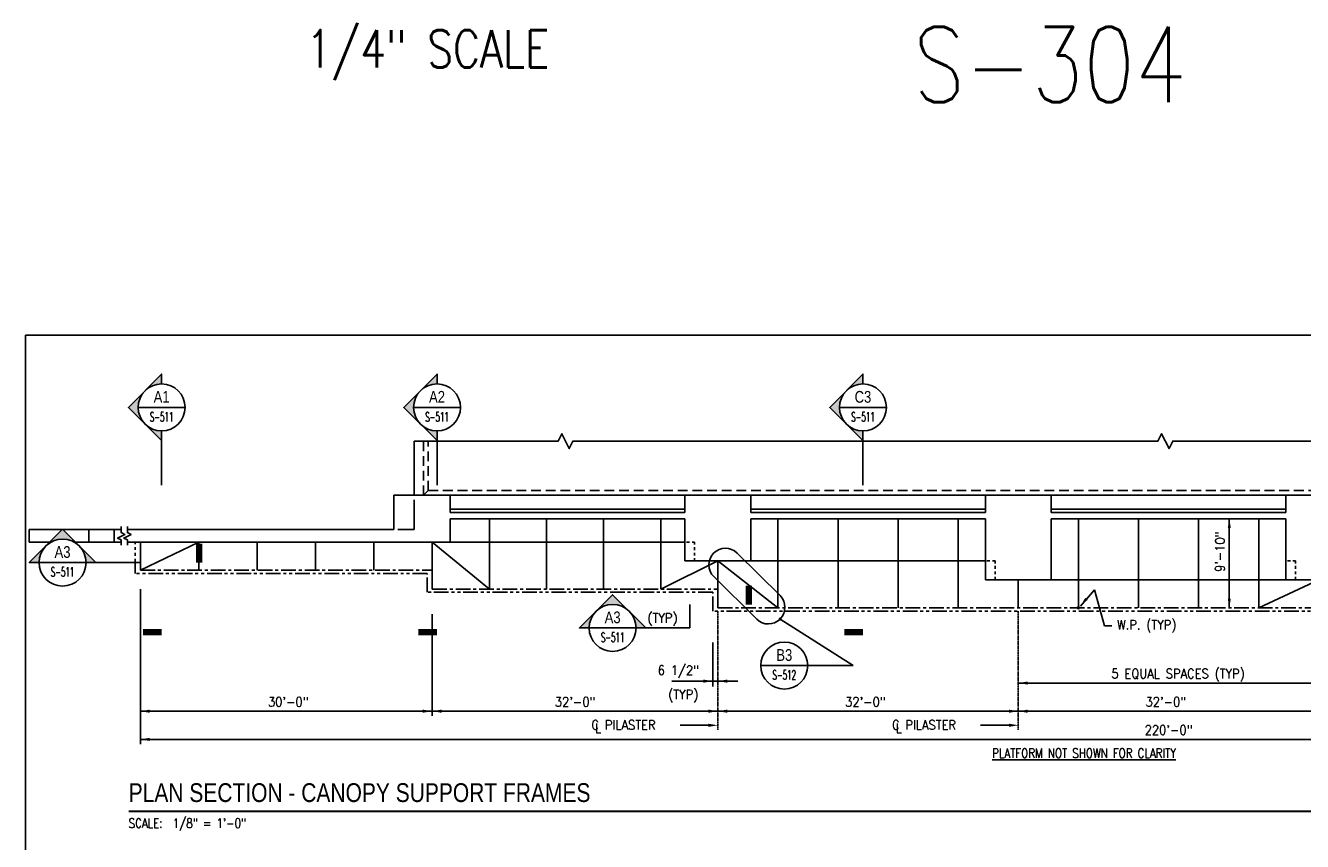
# Model space of a CAD drawing. Header units: inches. Extents: x -9715 to 32893, y -15613 to -1138.
# Tile 33 of 256: x 6742 to 8374, y -11094 to -10051. Entities that reach past the tile are written whole.
import ezdxf
from ezdxf.enums import TextEntityAlignment as Align

# ---------------------------------------------------------------- set-up
doc = ezdxf.new("R2010")
doc.units = ezdxf.units.IN
doc.header["$MEASUREMENT"] = 0
for name, pattern in [('CENTER', [2, 1.25, -0.25, 0.25, -0.25]), ('DASHED', [0.75, 0.5, -0.25]), ('PHANTOM', [2.5, 1.25, -0.25, 0.25, -0.25, 0.25, -0.25])]:
    doc.linetypes.add(name, pattern=pattern)
doc.layers.get('0').update_dxf_attribs({"color": 252})
doc.layers.get('DEFPOINTS').update_dxf_attribs({"color": 11})
for name, color, linetype in [('A-Sect-Iden', 2, 'Continuous'), ('S-ANNO-SYMB', 2, 'Continuous'), ('S-ANNO-TEXT', 2, 'Continuous'), ('S1', 2, 'Continuous'), ('S2', 7, 'Continuous'), ('S4', 2, 'Continuous'), ('S5', 1, 'Continuous'), ('S7', 2, 'Continuous')]:
    doc.layers.add(name, color=color, linetype=linetype)
doc.styles.add('125', font='romans.shx', dxfattribs={"width": 0.8, "height": 2})
doc.styles.add('FT', font='ROMANS.shx', dxfattribs={"width": 0.8, "height": 0.125})
doc.styles.add('ROMANS', font='ROMANS.shx', dxfattribs={"width": 0.8})
doc.styles.get("Standard").update_dxf_attribs({"font": 'romans.shx', "width": 0.8})
doc.styles.add('TITTEXTL', font='swiss.ttf', dxfattribs={"width": 0.8})
doc.styles.add('TT', font='swiss.ttf', dxfattribs={"width": 0.8, "height": 0.25})

# ---------------------------------------------------------------- blocks, each defined once
blk = doc.blocks.new('SECTION_INFO')
at = {"style": 'TT', "width": 0.8}
blk.add_attdef('SECTION_TITLE', text='', height=0.25, dxfattribs=at).set_placement((0, 0.375), align=Align.TOP_LEFT)
at = {"style": 'FT', "width": 0.8}
blk.add_attdef('SCALE', (0, -0.21875), '', height=0.125, dxfattribs=at)
blk = doc.blocks.new('Anno_Arrow_A2')
at = {"linetype": 'ByBlock', "lineweight": -2}
h = blk.add_hatch(color=0, dxfattribs=at)
h.paths.add_polyline_path([(-1.77, 1.77), (-3.54, 0), (-2.5, 0, -0.198912)])
h.paths.add_polyline_path([(0, 3.54), (-1.77, 1.77, -0.414214), (1.77, 1.77)])
h.paths.add_polyline_path([(2.37, 1.16), (2.25, 1.1, -0.114349), (2.5, 0), (3.54, 0)])
h.paths.add_polyline_path([(1.77, 1.77, -0.082683), (2.25, 1.1), (2.37, 1.16)])
at = {"color": 0, "linetype": 'ByBlock', "lineweight": -2}
blk.add_lwpolyline([(-2.5, 0), (-3.54, 0), (0, 3.54), (3.54, 0), (2.5, 0)], dxfattribs=at)
blk = doc.blocks.new('Anno_Section_A2')
at = {"color": 0, "linetype": 'ByBlock', "lineweight": -2}
blk.add_line((2.5, 0), (-2.5, 0), dxfattribs=at)
blk.add_circle((0, 0), 2.5, dxfattribs=at)
at = {"color": 0, "linetype": 'ByBlock', "lineweight": -2, "style": 'ROMANS', "width": 0.8}
blk.add_attdef('NUMBER', text='', height=1, dxfattribs=at).set_placement((0, 0.5), align=Align.CENTER)
blk.add_attdef('SHEET', text='', height=0.75, dxfattribs=at).set_placement((0, -0.5), align=Align.TOP_CENTER)

msp = doc.modelspace()

# ---------------------------------------------------------------- linework, layer by layer
at = {"layer": 'A-Sect-Iden'}
for p, q in [((6916.07728, -10581.75945), (6916.07728, -10638.74724)), ((7268.01742, -10581.75945), (7268.01742, -10638.74724)), ((7812.3362, -10581.75945), (7812.3362, -10638.74724)), ((6831.87747, -10737.55929), (6888.86525, -10737.55929))]:
    msp.add_line(p, q, dxfattribs=at)
for points in [[(6963.94611, -10713.55929, 8, 8, 0), (6963.94611, -10737.55929, 0, 0, 0), (6888.86525, -10737.55929, 0, 0, 0)], [(6892.07728, -10826.58452, 8, 8, 0), (6916.07728, -10826.58452, 0, 0, 0), (6916.07728, -10751.50366, 0, 0, 0)], [(7244.01742, -10826.58452, 8, 8, 0), (7268.01742, -10826.58452, 0, 0, 0), (7268.01742, -10751.50366, 0, 0, 0)], [(7788.3362, -10826.58452, 8, 8, 0), (7812.3362, -10826.58452, 0, 0, 0), (7812.3362, -10751.50366, 0, 0, 0)]]:
    msp.add_lwpolyline(points, format="xyseb", dxfattribs=at)
at = {"layer": 'DEFPOINTS'}
msp.add_lwpolyline([(6742.15767, -12415.15395), (9622.15767, -12415.15395), (9622.15767, -10447.15395), (6742.15767, -10447.15395)], close=True, dxfattribs=at)
at = {"layer": 'S-ANNO-SYMB'}
for p, q in [((7591.25092, -10791.20617), (7591.25092, -10821.10385)), ((7706.47754, -10809.75032), (7799.71637, -10869.19378)), ((7534.86916, -10821.10385), (7591.25092, -10821.10385)), ((7741.78913, -10869.19378), (7799.71637, -10869.19378))]:
    msp.add_line(p, q, dxfattribs=at)
msp.add_lwpolyline([(7706.33817, -10779.77499), (7651.48197, -10725.42652, 1), (7621.64601, -10755.54121), (7676.50221, -10809.88968, 1)], format="xyb", close=True, dxfattribs=at)
msp.add_lwpolyline([(7666.33177, -10767.20617, 8, 8, 0), (7666.33177, -10791.20617, 0, 0, 0), (7591.25092, -10791.20617, 0, 0, 0)], format="xyseb", dxfattribs=at)
at = {"layer": 'S-ANNO-SYMB', "const_width": 2.688}
msp.add_lwpolyline([(6873.95865, -11055.52417), (9441.56737, -11055.52417)], dxfattribs=at)
at = {"layer": 'S1', "color": 1, "linetype": 'DASHED', "ltscale": 25}
for p, q in [((7250.86525, -10651.50366), (7250.86525, -10582.46166)), ((7256.86525, -10645.50366), (7256.86525, -10582.46166)), ((7256.86525, -10645.50366), (9148.86525, -10645.50366))]:
    msp.add_line(p, q, dxfattribs=at)
at = {"layer": 'S1', "color": 3}
for p, q in [((7284.86525, -10651.50366), (7212.86525, -10651.50366)), ((7212.86525, -10651.50366), (7212.86525, -10695.50366)), ((7284.86525, -10673.50366), (7284.86525, -10651.50366)), ((7668.86525, -10651.50366), (7584.86525, -10651.50366)), ((7584.86525, -10651.50366), (7584.86525, -10673.50366)), ((7668.86525, -10673.50366), (7668.86525, -10651.50366)), ((8052.86525, -10651.50366), (7968.86525, -10651.50366)), ((7968.86525, -10651.50366), (7968.86525, -10673.50366)), ((8052.86525, -10673.50366), (8052.86525, -10651.50366)), ((8436.86525, -10651.50366), (8352.86525, -10651.50366)), ((8352.86525, -10651.50366), (8352.86525, -10673.50366)), ((7584.86525, -10673.50366), (7284.86525, -10673.50366)), ((7284.86525, -10711.50366), (7284.86525, -10681.50366)), ((7284.86525, -10681.50366), (7584.86525, -10681.50366)), ((7584.86525, -10681.50366), (7584.86525, -10735.50366)), ((7968.86525, -10673.50366), (7668.86525, -10673.50366)), ((7668.86525, -10735.50366), (7668.86525, -10681.50366)), ((7668.86525, -10681.50366), (7968.86525, -10681.50366)), ((7968.86525, -10681.50366), (7968.86525, -10759.50366)), ((8352.86525, -10673.50366), (8052.86525, -10673.50366)), ((8052.86525, -10759.50366), (8052.86525, -10681.50366)), ((8052.86525, -10681.50366), (8352.86525, -10681.50366)), ((8352.86525, -10681.50366), (8352.86525, -10759.50366)), ((6864.39875, -10695.50366), (6746.86525, -10695.50366)), ((6855.57256, -10695.50366), (6855.57256, -10711.50366)), ((7212.86525, -10695.50366), (6872.38025, -10695.50366)), ((6746.86525, -10711.50366), (6774.58148, -10711.50366)), ((6804.32064, -10711.50366), (6864.39875, -10711.50366)), ((6872.38025, -10711.50366), (7284.86525, -10711.50366)), ((7584.86525, -10735.50366), (7668.86525, -10735.50366)), ((7968.86525, -10759.50366), (8052.86525, -10759.50366)), ((8352.86525, -10759.50366), (8436.86525, -10759.50366))]:
    msp.add_line(p, q, dxfattribs=at)
at = {"layer": 'S1', "color": 1, "ltscale": 25}
msp.add_line((7256.86525, -10645.50366), (7250.86525, -10651.50366), dxfattribs=at)
at = {"layer": 'S1', "color": 2}
for p, q in [((7284.86525, -10669.50366), (7584.86525, -10669.50366)), ((7668.86525, -10669.50366), (7968.86525, -10669.50366)), ((8052.86525, -10669.50366), (8352.86525, -10669.50366)), ((7284.86525, -10711.50366), (7584.80354, -10711.50366))]:
    msp.add_line(p, q, dxfattribs=at)
at = {"layer": 'S1'}
msp.add_line((7968.86525, -10681.50366), (7668.86525, -10681.50366), dxfattribs=at)
at = {"layer": 'S1', "color": 1, "linetype": 'Continuous'}
for p, q in [((7590.54692, -10711.50366), (7586.80937, -10711.50366)), ((7597.09759, -10711.50366), (7593.86918, -10711.50366)), ((7597.09759, -10714.62817), (7597.09759, -10711.50366)), ((7597.09759, -10721.78696), (7597.09759, -10717.95043)), ((7597.09759, -10728.53075), (7597.09759, -10725.10922)), ((7597.09759, -10735.50366), (7597.09759, -10731.85301)), ((7974.54692, -10735.50366), (7970.80937, -10735.50366)), ((7981.09759, -10735.50366), (7977.86918, -10735.50366)), ((7981.09759, -10738.62817), (7981.09759, -10735.50366)), ((8358.54692, -10735.50366), (8354.80937, -10735.50366)), ((8365.09759, -10735.50366), (8361.86918, -10735.50366)), ((8365.09759, -10738.62817), (8365.09759, -10735.50366)), ((7981.09759, -10745.78696), (7981.09759, -10741.95043)), ((7981.09759, -10752.53075), (7981.09759, -10749.10922)), ((8365.09759, -10745.78696), (8365.09759, -10741.95043)), ((8365.09759, -10752.53075), (8365.09759, -10749.10922)), ((7981.09759, -10759.50366), (7981.09759, -10755.85301)), ((8365.09759, -10759.50366), (8365.09759, -10755.85301))]:
    msp.add_line(p, q, dxfattribs=at)
at = {"layer": 'S1', "color": 1}
for points in [[(7238.86525, -10582.46166), (7422.82999, -10582.46166), (7427.5354, -10573.05083), (7436.94625, -10591.8725), (7441.65165, -10582.46166), (7462.35548, -10582.46166), (8189.33702, -10582.46166), (8194.04242, -10573.05083), (8203.45328, -10591.8725), (8208.15868, -10582.46166), (8228.8625, -10582.46166), (8961.36723, -10582.46166), (8966.07263, -10573.05083), (8975.48348, -10591.8725), (8980.18888, -10582.46166), (9166.86525, -10582.46166)], [(6864.39875, -10691.50366), (6864.39875, -10699.27331), (6869.10417, -10701.62601), (6859.69333, -10706.33144), (6864.39875, -10708.68414), (6864.39875, -10715.50366)], [(6872.38025, -10691.50366), (6872.38025, -10699.27331), (6877.08567, -10701.62601), (6867.67484, -10706.33144), (6872.38025, -10708.68414), (6872.38025, -10715.50366)]]:
    msp.add_lwpolyline(points, dxfattribs=at)
at = {"layer": 'S1', "color": 2}
for points in [[(7238.86525, -10651.50366), (7238.86525, -10582.46166)], [(7284.86525, -10651.50366), (7584.86525, -10651.50366)], [(7668.86525, -10651.50366), (7968.86525, -10651.50366)], [(8052.86525, -10651.50366), (8352.86525, -10651.50366)], [(7668.86525, -10735.50366), (7968.86525, -10735.50366)], [(8052.86525, -10759.50366), (8352.86525, -10759.50366)]]:
    msp.add_lwpolyline(points, dxfattribs=at)
at = {"layer": 'S1', "color": 1, "linetype": 'DASHED'}
msp.add_lwpolyline([(7238.86525, -10657.37776), (7238.86525, -10695.50366), (7217.78457, -10695.50366)], dxfattribs=at)
at = {"layer": 'S1', "color": 3}
for points in [[(6746.86525, -10711.50366), (6746.86525, -10695.50366)], [(6822.86525, -10711.50366), (6822.86525, -10695.50366)]]:
    msp.add_lwpolyline(points, dxfattribs=at)
at = {"layer": 'S2', "color": 4}
for p, q in [((7334.86525, -10681.50366), (7334.86525, -10771.50366)), ((7407.86525, -10681.50366), (7407.86525, -10771.50366)), ((7480.86525, -10681.50366), (7480.86525, -10771.50366)), ((7553.86525, -10681.50366), (7553.86525, -10771.50366)), ((7703.66525, -10681.50366), (7703.66525, -10795.50366)), ((7780.46525, -10681.50366), (7780.46525, -10795.50366)), ((7857.26525, -10681.50366), (7857.26525, -10795.50366)), ((7934.06525, -10681.50366), (7934.06525, -10795.50366)), ((8087.66525, -10681.50366), (8087.66525, -10795.50366)), ((8164.46525, -10681.50366), (8164.46525, -10795.50366)), ((8241.26525, -10681.50366), (8241.26525, -10795.50366)), ((8318.06525, -10681.50366), (8318.06525, -10795.50366)), ((6888.86525, -10711.50366), (6888.86525, -10747.50366)), ((6963.46525, -10711.50366), (6888.86525, -10747.50366)), ((6963.46525, -10711.50366), (6963.46525, -10747.50366)), ((7038.06525, -10711.50366), (7038.06525, -10747.50366)), ((7112.66525, -10711.50366), (7112.66525, -10747.50366)), ((7187.26525, -10711.50366), (7187.26525, -10747.50366)), ((7261.86525, -10711.50366), (7261.86525, -10771.50366)), ((7261.86525, -10711.50366), (7334.86525, -10771.50366)), ((7626.86525, -10735.50366), (7553.86525, -10771.50366)), ((7626.86525, -10735.50366), (7626.86525, -10795.50366)), ((7626.86525, -10735.50366), (7703.66525, -10795.50366)), ((8010.86525, -10759.50366), (8010.86525, -10795.50366)), ((8394.86525, -10759.50366), (8318.06525, -10795.50366))]:
    msp.add_line(p, q, dxfattribs=at)
at = {"layer": 'S2', "color": 2, "linetype": 'CENTER', "ltscale": 15}
for p, q in [((6888.86525, -10747.50366), (7261.86525, -10747.50366)), ((7261.86525, -10771.50366), (7626.86525, -10771.50366)), ((7626.86525, -10795.50366), (8394.86525, -10795.50366))]:
    msp.add_line(p, q, dxfattribs=at)
at = {"layer": 'S2', "color": 1, "linetype": 'PHANTOM', "ltscale": 15}
msp.add_lwpolyline([(9523.36525, -10711.50366), (9523.36525, -10751.50366), (9150.36525, -10751.50366), (9150.36525, -10775.50366), (8406.86525, -10775.50366), (8406.86525, -10799.50366), (7620.36525, -10799.50366), (7620.36525, -10775.50366), (7255.36525, -10775.50366), (7255.36525, -10751.50366), (6882.36525, -10751.50366), (6882.36525, -10711.50366)], dxfattribs=at)
at = {"layer": 'S4', "color": 2, "const_width": 2}
msp.add_lwpolyline([(7705.47754, -10809.75032, 1), (7707.47754, -10809.75032, 1)], format="xyb", close=True, dxfattribs=at)
at = {"layer": 'S5', "color": 1}
for p, q in [((8280.49499, -10681.50366), (8280.49499, -10795.50366)), ((8010.86525, -10891.50366), (8394.86525, -10891.50366))]:
    msp.add_line(p, q, dxfattribs=at)
at = {"layer": 'S5'}
for p, q in [((6888.86525, -10771.50366), (6888.86525, -10969.50366)), ((7261.86525, -10803.50366), (7261.86525, -10933.50366)), ((7620.36525, -10839.80629), (7620.36525, -10895.88006)), ((7568.07856, -10889.08242), (7652.41232, -10889.08242)), ((6888.86525, -10927.50366), (9516.86525, -10927.50366)), ((6888.86525, -10963.50366), (9516.86525, -10963.50366))]:
    msp.add_line(p, q, dxfattribs=at)
at = {"layer": 'S5', "color": 1, "linetype": 'CENTER'}
for p, q in [((7626.86525, -10799.50366), (7626.86525, -10951.50366)), ((8010.86525, -10799.50366), (8010.86525, -10951.50366))]:
    msp.add_line(p, q, dxfattribs=at)
at = {"layer": 'S5', "color": 1}
for points in [[(8278.49499, -10693.50366), (8282.49499, -10693.50366), (8280.49499, -10681.50366)], [(8282.49499, -10783.50366), (8278.49499, -10783.50366), (8280.49499, -10795.50366)], [(7608.36525, -10891.08242), (7608.36525, -10887.08242), (7620.36525, -10889.08242)], [(7638.86525, -10891.08242), (7638.86525, -10887.08242), (7626.86525, -10889.08242)], [(8022.86525, -10893.50366), (8022.86525, -10889.50366), (8010.86525, -10891.50366)], [(6900.86525, -10929.50366), (6900.86525, -10925.50366), (6888.86525, -10927.50366)], [(7249.86525, -10929.50366), (7249.86525, -10925.50366), (7261.86525, -10927.50366)], [(7273.86525, -10929.50366), (7273.86525, -10925.50366), (7261.86525, -10927.50366)], [(7614.86525, -10929.50366), (7614.86525, -10925.50366), (7626.86525, -10927.50366)], [(7638.86525, -10929.50366), (7638.86525, -10925.50366), (7626.86525, -10927.50366)], [(7998.86525, -10929.50366), (7998.86525, -10925.50366), (8010.86525, -10927.50366)], [(8022.86525, -10929.50366), (8022.86525, -10925.50366), (8010.86525, -10927.50366)], [(6900.86525, -10965.50366), (6900.86525, -10961.50366), (6888.86525, -10963.50366)]]:
    msp.add_solid(points, dxfattribs=at)
at = {"layer": 'S7', "color": 1}
for p, q in [((8090.22763, -10793.14576), (8108.01505, -10772.53204)), ((8108.01505, -10772.53204), (8121.04372, -10818.2126)), ((8121.04372, -10818.2126), (8130.25678, -10818.2126)), ((7614.86525, -10945.50366), (7578.70717, -10945.50366)), ((7998.86525, -10945.50366), (7962.70717, -10945.50366))]:
    msp.add_line(p, q, dxfattribs=at)
for start, end in [(0, 180), (180, 0)]:
    msp.add_arc((8087.66525, -10795.50366), 1.25, start, end, dxfattribs=at)
for points in [[(8099.44969, -10785.21143), (8096.3779, -10782.64938), (8090.22763, -10793.14576)], [(7614.86525, -10943.50366), (7614.86525, -10947.50366), (7626.86525, -10945.50366)], [(7998.86525, -10943.50366), (7998.86525, -10947.50366), (8010.86525, -10945.50366)]]:
    msp.add_solid(points, dxfattribs=at)

# ---------------------------------------------------------------- block references
at = {"layer": 'A-Sect-Iden', "xscale": -12, "yscale": 12, "zscale": 11.99999999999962, "rotation": 90}
for p in [(6916.07728, -10539.33305), (7268.01742, -10539.33305), (7812.3362, -10539.33305)]:
    msp.add_blockref('Anno_Arrow_A2', p, dxfattribs=at)
at = {"layer": 'A-Sect-Iden', "xscale": 12, "yscale": 12, "zscale": 11.99999999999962}
for p in [(6789.45106, -10737.55929), (7492.44276, -10821.10385)]:
    msp.add_blockref('Anno_Arrow_A2', p, dxfattribs=at)
at = {"layer": 'S-ANNO-SYMB'}
ref = msp.add_blockref('Anno_Section_A2', (6916.07728, -10539.33305), dxfattribs=dict(at, xscale=12, yscale=12, zscale=11.99999999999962))
ref.add_attrib('NUMBER', 'A1', dxfattribs={"layer": '0', "color": 0, "linetype": 'ByBlock', "lineweight": -2, "height": 15, "style": 'TITTEXTL', "width": 0.796875}).set_placement((6916.07728, -10533.33305, 250), align=Align.CENTER)
ref.add_attrib('SHEET', 'S-511', dxfattribs={"layer": '0', "color": 0, "linetype": 'ByBlock', "lineweight": -2, "height": 12, "style": 'ROMANS', "width": 0.55}).set_placement((6916.07728, -10545.33305, 250), align=Align.TOP_CENTER)
ref = msp.add_blockref('Anno_Section_A2', (7268.01742, -10539.33305), dxfattribs=dict(at, xscale=12, yscale=12, zscale=11.99999999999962))
ref.add_attrib('NUMBER', 'A2', dxfattribs={"layer": '0', "color": 0, "linetype": 'ByBlock', "lineweight": -2, "height": 15, "style": 'TITTEXTL', "width": 0.796875}).set_placement((7268.01742, -10533.33305, 250), align=Align.CENTER)
ref.add_attrib('SHEET', 'S-511', dxfattribs={"layer": '0', "color": 0, "linetype": 'ByBlock', "lineweight": -2, "height": 12, "style": 'ROMANS', "width": 0.55}).set_placement((7268.01742, -10545.33305, 250), align=Align.TOP_CENTER)
ref = msp.add_blockref('Anno_Section_A2', (7812.3362, -10539.33305), dxfattribs=dict(at, xscale=12, yscale=12, zscale=11.99999999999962))
ref.add_attrib('NUMBER', 'C3', dxfattribs={"layer": '0', "color": 0, "linetype": 'ByBlock', "lineweight": -2, "height": 15, "style": 'TITTEXTL', "width": 0.796875}).set_placement((7812.3362, -10533.33305, 250), align=Align.CENTER)
ref.add_attrib('SHEET', 'S-511', dxfattribs={"layer": '0', "color": 0, "linetype": 'ByBlock', "lineweight": -2, "height": 12, "style": 'ROMANS', "width": 0.55}).set_placement((7812.3362, -10545.33305, 250), align=Align.TOP_CENTER)
ref = msp.add_blockref('Anno_Section_A2', (6789.45106, -10737.55929), dxfattribs=dict(at, xscale=12, yscale=12, zscale=11.99999999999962))
ref.add_attrib('NUMBER', 'A3', dxfattribs={"layer": '0', "color": 0, "linetype": 'ByBlock', "lineweight": -2, "height": 15, "style": 'TITTEXTL', "width": 0.796875}).set_placement((6789.45106, -10731.55929, 250), align=Align.CENTER)
ref.add_attrib('SHEET', 'S-511', dxfattribs={"layer": '0', "color": 0, "linetype": 'ByBlock', "lineweight": -2, "height": 12, "style": 'ROMANS', "width": 0.55}).set_placement((6789.45106, -10743.55929, 250), align=Align.TOP_CENTER)
ref = msp.add_blockref('Anno_Section_A2', (7492.44276, -10821.10385), dxfattribs=dict(at, xscale=12, yscale=12, zscale=11.99999999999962))
ref.add_attrib('NUMBER', 'A3', dxfattribs={"layer": '0', "color": 0, "linetype": 'ByBlock', "lineweight": -2, "height": 15, "style": 'TITTEXTL', "width": 0.796875}).set_placement((7492.44276, -10815.10385, 250), align=Align.CENTER)
ref.add_attrib('SHEET', 'S-511', dxfattribs={"layer": '0', "color": 0, "linetype": 'ByBlock', "lineweight": -2, "height": 12, "style": 'ROMANS', "width": 0.55}).set_placement((7492.44276, -10827.10385, 250), align=Align.TOP_CENTER)
ref = msp.add_blockref('Anno_Section_A2', (7711.78913, -10869.19378), dxfattribs=dict(at, xscale=12, yscale=12, zscale=11.99999999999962))
ref.add_attrib('NUMBER', 'B3', dxfattribs={"layer": '0', "color": 0, "linetype": 'ByBlock', "lineweight": -2, "height": 15, "style": 'TITTEXTL', "width": 0.796875}).set_placement((7711.78913, -10863.19378, 250), align=Align.CENTER)
ref.add_attrib('SHEET', 'S-512', dxfattribs={"layer": '0', "color": 0, "linetype": 'ByBlock', "lineweight": -2, "height": 12, "style": 'ROMANS', "width": 0.55}).set_placement((7711.78913, -10875.19378, 250), align=Align.TOP_CENTER)
at = {"layer": 'S-ANNO-SYMB', "xscale": 96.00000428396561, "yscale": 96.00000428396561, "zscale": 96.00000428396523}
msp.add_blockref('SECTION_INFO', (6873.95865, -11055.52417), dxfattribs=at).add_auto_attribs({'SECTION_TITLE': 'PLAN SECTION - CANOPY SUPPORT FRAMES', 'SCALE': 'SCALE:  1/8" = 1\'-0"'})

# ---------------------------------------------------------------- texts
at = {"width": 528, "attachment_point": 1}
for s, insert, char_height in [('S-304', (7876.75, -10053.10852), 96), ('1/4" SCALE', (7100.75, -10057.10852), 48)]:
    msp.add_mtext(s, dxfattribs=dict(at, insert=insert, char_height=char_height))
at = {"layer": 'S-ANNO-TEXT', "ltscale": 20, "style": '125', "width": 0.9}
msp.add_text('9\'-10"', height=12.000001, rotation=90, dxfattribs=at).set_placement((8274.49499, -10723.72515), align=Align.CENTER)
for s, height, p in [('(TYP)', 12.000001, (7536.89814, -10814.39139)), ('W.P. (TYP)', 12.000001, (8136.91728, -10823.13343)), ('6 1/2" ', 12.000001, (7549.96203, -10881.22406)), ('(TYP)', 12.000001, (7563.43382, -10912.17449)), ('32\'-0"', 12.000001, (7789.43668, -10921.50366)), ('32\'-0"', 12.000001, (8173.43668, -10921.50366)), ('C PILASTER', 12.000001, (7465.39423, -10951.06551)), ('L', 12, (7470.14387, -10955.13389)), ('C PILASTER', 12.000001, (7849.39423, -10951.06551)), ('L', 12, (7854.14387, -10955.13389))]:
    msp.add_text(s, height=height, dxfattribs=at).set_placement(p)
for s, height, p in [('5 EQUAL SPACES (TYP)', 12.0000005, (8214.95156, -10885.50366)), ('30\'-0"', 12.000001, (7077.87434, -10921.50366)), ('32\'-0"', 12.000001, (7444.36525, -10921.50366)), ('220\'-0"', 12.000001, (8202.86525, -10957.50366))]:
    msp.add_text(s, height=height, dxfattribs=at).set_placement(p, align=Align.CENTER)
at = {"layer": 'S-ANNO-TEXT', "insert": (7977.42984, -10975.09502), "char_height": 12, "width": 275.8094537, "attachment_point": 1, "style": '125'}
msp.add_mtext('{\\LPLATFORM NOT SHOWN FOR CLARITY}', dxfattribs=at)

doc.saveas('drawing.dxf')
